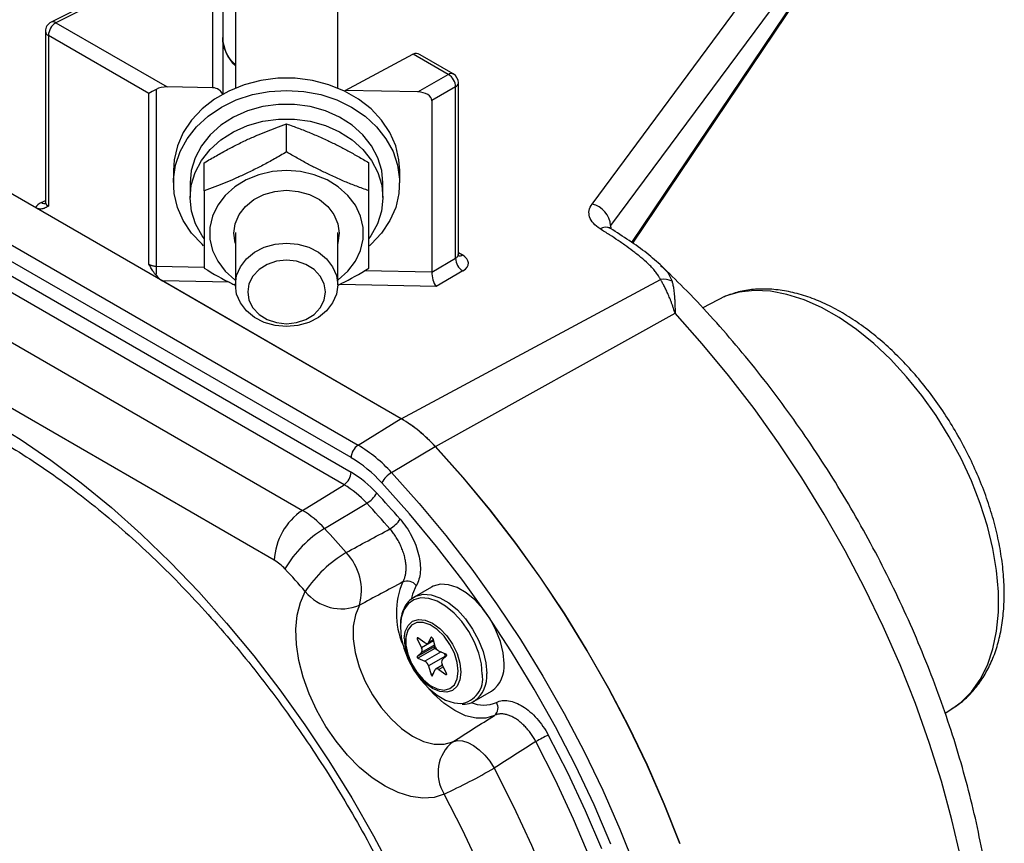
# Model space of a CAD drawing. Header units: inches. Extents: x 0.2 to 18.6, y -4.5 to 19.2.
# Tile 11 of 12: x 15.6 to 18.6, y 13.9 to 16.4. Entities that reach past the tile are written whole.
import ezdxf

# ---------------------------------------------------------------- set-up
doc = ezdxf.new("R2010")
doc.units = ezdxf.units.IN
doc.header["$MEASUREMENT"] = 0

msp = doc.modelspace()

# ---------------------------------------------------------------- linework, layer by layer
at = {"color": 7, "linetype": 'Continuous', "lineweight": 25}
for p, q in [((17.3096, 15.8673), (18.1581, 17.012)), ((18.2144, 16.9465), (17.3659, 15.8018)), ((17.4309, 15.7503), (18.2099, 16.9098)), ((16.2255, 16.8797), (16.2255, 16.2199)), ((16.5365, 16.2199), (16.5365, 16.8797)), ((17.4337, 15.7483), (18.2069, 16.8991)), ((16.0895, 16.6319), (15.6653, 16.4201)), ((16.1042, 16.6299), (15.6801, 16.4181)), ((16.1565, 16.2204), (16.1565, 16.6289)), ((16.187, 16.6029), (16.187, 16.2013)), ((15.6801, 16.4181), (16.0177, 16.2232)), ((15.648, 16.3922), (15.648, 15.87)), ((15.6572, 16.3794), (15.6572, 15.8607)), ((15.9628, 16.203), (15.6572, 16.3794)), ((16.5594, 16.2123), (16.7651, 16.3227)), ((16.8727, 16.2614), (16.7658, 16.3231)), ((16.8876, 16.2626), (16.7872, 16.3205)), ((16.7799, 16.2078), (16.8727, 16.2614)), ((16.1565, 16.2204), (16.0177, 16.2232)), ((16.8948, 16.2232), (16.8226, 16.1815)), ((16.8948, 15.7026), (16.8948, 16.2232)), ((16.9032, 15.7116), (16.9032, 16.2355)), ((14.9968, 16.2155), (16.7292, 15.2154)), ((15.9628, 15.6843), (15.9628, 16.203)), ((15.9849, 16.2158), (15.9849, 15.6785)), ((16.5594, 16.2095), (16.5594, 16.2123)), ((16.7799, 16.2078), (16.5594, 16.2123)), ((16.8226, 16.1815), (16.8226, 15.6616)), ((14.8661, 16.1348), (16.5985, 15.1347)), ((16.381, 16.0258), (16.381, 16.111)), ((16.5772, 15.0969), (14.8448, 16.097)), ((14.8448, 16.0528), (16.5772, 15.0527)), ((16.5559, 15.0148), (14.8235, 16.0149)), ((16.131, 15.908), (16.131, 15.9931)), ((16.631, 15.908), (16.631, 15.9931)), ((16.037, 15.9694), (16.037, 15.9319)), ((16.725, 15.9319), (16.725, 15.9694)), ((14.6967, 15.9367), (16.4291, 14.9366)), ((16.088, 15.9319), (16.088, 15.8868)), ((16.674, 15.8868), (16.674, 15.9319)), ((15.6359, 15.872), (15.648, 15.8781)), ((17.3659, 15.8018), (17.3662, 15.7927)), ((16.3438, 14.7853), (14.6114, 15.7854)), ((16.2255, 15.7812), (16.2255, 15.6219)), ((16.5365, 15.6219), (16.5365, 15.7812)), ((16.9032, 15.7198), (16.9154, 15.7128)), ((16.8226, 15.6609), (16.8948, 15.7026)), ((15.9849, 15.6785), (16.1306, 15.6755)), ((16.6191, 15.6657), (16.8226, 15.6616)), ((16.9169, 15.6644), (16.8354, 15.6173)), ((16.7296, 15.2152), (16.004, 15.6341)), ((16.2068, 15.63), (16.004, 15.6341)), ((16.8354, 15.6173), (16.5422, 15.6232)), ((16.7296, 15.2152), (17.5173, 15.6381)), ((17.7144, 15.5871), (17.6462, 15.5517)), ((17.7123, 15.5862), (17.7144, 15.5871)), ((17.7186, 15.589), (17.7144, 15.5871)), ((16.8334, 15.1305), (17.5617, 15.5354)), ((16.5985, 15.1347), (16.7292, 15.2154)), ((16.7004, 15.0516), (16.8329, 15.1308)), ((16.4291, 14.9366), (16.5559, 15.0148)), ((16.4966, 14.8816), (16.625, 14.9584)), ((16.8218, 14.7039), (16.769, 14.6735)), ((16.769, 14.6735), (16.7722, 14.6752)), ((16.7817, 14.5483), (16.7785, 14.5465)), ((16.7785, 14.5465), (16.7914, 14.5194)), ((16.8016, 14.5339), (16.7805, 14.5492)), ((16.8197, 14.55), (16.8127, 14.5349)), ((16.8215, 14.5511), (16.8197, 14.55)), ((16.8331, 14.5232), (16.8262, 14.5462)), ((16.8298, 14.5221), (16.7785, 14.4925)), ((16.8317, 14.517), (16.7805, 14.4874)), ((16.8279, 14.5405), (16.7914, 14.5194)), ((16.8317, 14.5279), (16.7914, 14.5046)), ((16.8104, 14.5323), (16.8274, 14.5421)), ((16.8271, 14.5432), (16.8127, 14.5349)), ((16.8326, 14.5247), (16.8298, 14.5221)), ((16.8317, 14.517), (16.8378, 14.5144)), ((16.7914, 14.5046), (16.7785, 14.4925)), ((16.7805, 14.4874), (16.8016, 14.4784)), ((16.8505, 14.5066), (16.8016, 14.4784)), ((16.864, 14.4941), (16.8127, 14.4645)), ((16.8653, 14.5002), (16.8442, 14.5093)), ((16.8544, 14.4831), (16.8673, 14.4952)), ((16.864, 14.4941), (16.8645, 14.4925)), ((16.8127, 14.4645), (16.821, 14.4371)), ((16.8551, 14.4668), (16.8354, 14.4554)), ((16.8576, 14.4615), (16.8442, 14.4537)), ((16.8673, 14.4412), (16.8544, 14.4682)), ((16.8277, 14.441), (16.821, 14.4371)), ((16.8249, 14.4348), (16.8331, 14.4528)), ((16.8442, 14.4537), (16.8653, 14.4384)), ((16.8677, 14.4398), (16.8653, 14.4384)), ((16.9515, 14.3574), (17.0043, 14.3878)), ((18.3826, 14.3207), (18.4058, 14.3355))]:
    msp.add_line(p, q, dxfattribs=at)
at = {"color": 7, "linetype": 'Continuous', "lineweight": 25, "flags": 128}
for points in [[(16.725, 15.9694), (16.7227, 16.0016), (16.7127, 16.0438), (16.6949, 16.0843), (16.6697, 16.1221), (16.6378, 16.1563), (16.5998, 16.1861), (16.5568, 16.2108), (16.5096, 16.2299), (16.4594, 16.2429), (16.4073, 16.2494), (16.3546, 16.2494), (16.3026, 16.2429), (16.2524, 16.2299), (16.2052, 16.2108), (16.1621, 16.1861), (16.1242, 16.1563), (16.0922, 16.1221), (16.0671, 16.0843), (16.0493, 16.0438), (16.0392, 16.0016), (16.037, 15.9694)], [(16.1287, 15.7408), (16.1242, 15.745), (16.0922, 15.7792), (16.0671, 15.817), (16.0493, 15.8574), (16.0392, 15.8996), (16.0372, 15.9426), (16.0433, 15.9853), (16.0572, 16.0268), (16.0788, 16.066), (16.1074, 16.1021), (16.1424, 16.1342), (16.1831, 16.1616), (16.2283, 16.1836), (16.2772, 16.1997), (16.3285, 16.2095), (16.381, 16.2127)], [(16.381, 16.2127), (16.4335, 16.2095), (16.4848, 16.1997), (16.5336, 16.1836), (16.5789, 16.1616), (16.6195, 16.1342), (16.6545, 16.1021), (16.6832, 16.066), (16.7047, 16.0268), (16.7187, 15.9853), (16.7247, 15.9426), (16.7227, 15.8996), (16.7127, 15.8574), (16.6949, 15.817), (16.6697, 15.7792), (16.6378, 15.745), (16.6333, 15.7409)], [(16.674, 15.9319), (16.6703, 15.9695), (16.6587, 16.0081), (16.6394, 16.0445), (16.613, 16.0779), (16.5803, 16.1072), (16.542, 16.1317), (16.4992, 16.1507), (16.4533, 16.1637), (16.4053, 16.1703), (16.3566, 16.1703), (16.3087, 16.1637), (16.2627, 16.1507), (16.22, 16.1317), (16.1817, 16.1072), (16.1489, 16.0779), (16.1225, 16.0445), (16.1032, 16.0081), (16.0916, 15.9695), (16.088, 15.9319)], [(16.1304, 15.7628), (16.1248, 15.7707), (16.1048, 15.8069), (16.0924, 15.8453), (16.088, 15.8849), (16.0916, 15.9245), (16.1032, 15.963), (16.1225, 15.9995), (16.1489, 16.0329), (16.1817, 16.0622), (16.22, 16.0867), (16.2627, 16.1057), (16.3087, 16.1187), (16.3566, 16.1252), (16.4053, 16.1252), (16.4533, 16.1187), (16.4992, 16.1057), (16.542, 16.0867), (16.5803, 16.0622), (16.613, 16.0329), (16.6394, 15.9995), (16.6587, 15.963), (16.6703, 15.9245), (16.674, 15.8849), (16.6695, 15.8453), (16.6571, 15.8069), (16.6371, 15.7707), (16.6311, 15.7623)], [(16.5365, 15.6361), (16.5384, 15.6375), (16.5675, 15.6636), (16.5902, 15.6935), (16.6058, 15.7264), (16.6137, 15.761), (16.6137, 15.7962), (16.6058, 15.8308), (16.5902, 15.8637), (16.5675, 15.8936), (16.5384, 15.9196), (16.504, 15.9408), (16.4654, 15.9565), (16.4239, 15.9662), (16.381, 15.9694), (16.338, 15.9662), (16.2965, 15.9565), (16.2579, 15.9408), (16.2235, 15.9196), (16.1945, 15.8936), (16.1717, 15.8637), (16.1562, 15.8308), (16.1482, 15.7962), (16.1482, 15.761), (16.1562, 15.7264), (16.1717, 15.6935), (16.1945, 15.6636), (16.2235, 15.6375), (16.2255, 15.6361)], [(16.2255, 15.7479), (16.225, 15.7495), (16.221, 15.7786), (16.225, 15.8077), (16.2368, 15.8353), (16.2559, 15.86), (16.2812, 15.8807), (16.3115, 15.8963), (16.3454, 15.906), (16.381, 15.9092), (16.4166, 15.906), (16.4504, 15.8963), (16.4807, 15.8807), (16.5061, 15.86), (16.5251, 15.8353), (16.537, 15.8077), (16.541, 15.7786), (16.537, 15.7495), (16.5365, 15.7479)], [(16.381, 15.7489), (16.4156, 15.7457), (16.4484, 15.7363), (16.4779, 15.7212), (16.5026, 15.7011), (16.5211, 15.677), (16.5326, 15.6502), (16.5365, 15.6219), (16.5326, 15.5936), (16.5211, 15.5668), (16.5026, 15.5427), (16.4779, 15.5226), (16.4484, 15.5075), (16.4156, 15.4981), (16.381, 15.4949), (16.3464, 15.4981), (16.3135, 15.5075), (16.284, 15.5226), (16.2594, 15.5427), (16.2409, 15.5668), (16.2294, 15.5936), (16.2255, 15.6219), (16.2294, 15.6502), (16.2409, 15.677), (16.2594, 15.7011), (16.284, 15.7212), (16.3135, 15.7363), (16.3464, 15.7457), (16.381, 15.7489)], [(16.381, 15.6968), (16.3504, 15.6935), (16.3219, 15.6838), (16.2975, 15.6685), (16.2787, 15.6485), (16.2669, 15.6253), (16.2629, 15.6003), (16.2669, 15.5753), (16.2787, 15.5521), (16.2975, 15.5321), (16.3219, 15.5168), (16.3504, 15.5072), (16.381, 15.5039), (16.4115, 15.5072), (16.44, 15.5168), (16.4645, 15.5321), (16.4833, 15.5521), (16.4951, 15.5753), (16.4991, 15.6003), (16.4951, 15.6253), (16.4833, 15.6485), (16.4645, 15.6685), (16.44, 15.6838), (16.4115, 15.6935), (16.381, 15.6968)], [(18.4058, 14.3355), (18.4312, 14.354), (18.4627, 14.3855), (18.4896, 14.4233), (18.5114, 14.4669), (18.528, 14.5159), (18.5392, 14.5697), (18.5448, 14.6278), (18.5448, 14.6894), (18.5392, 14.7539), (18.528, 14.8206), (18.5114, 14.8888), (18.4896, 14.9576), (18.4627, 15.0264), (18.4312, 15.0943), (18.3953, 15.1606), (18.3554, 15.2246), (18.312, 15.2856), (18.2657, 15.3428), (18.2167, 15.3957), (18.1658, 15.4436), (18.1135, 15.4861), (18.0604, 15.5226), (18.0071, 15.5528), (17.954, 15.5763), (17.902, 15.5928), (17.8514, 15.6023), (17.803, 15.6045), (17.7571, 15.5994), (17.7144, 15.5871)], [(17.7102, 15.5849), (17.7109, 15.5854), (17.7123, 15.5862)], [(18.4302, 13.8808), (18.4034, 13.9969), (18.3714, 14.1141), (18.3344, 14.2317), (18.2925, 14.3495), (18.2459, 14.467), (18.1946, 14.5837), (18.139, 14.6993), (18.0791, 14.8134), (18.0152, 14.9255), (17.9476, 15.0353), (17.8764, 15.1423), (17.802, 15.2461), (17.7245, 15.3465), (17.6444, 15.4431), (17.5617, 15.5354)], [(15.4776, 15.2098), (15.5712, 15.1527), (15.6644, 15.0893), (15.7569, 15.0201), (15.8485, 14.9452), (15.9388, 14.8648), (16.0275, 14.7793), (16.1144, 14.6889), (16.199, 14.594), (16.2812, 14.4949), (16.3605, 14.3918), (16.4369, 14.2853), (16.5099, 14.1756), (16.5793, 14.0631), (16.645, 13.9482), (16.7066, 13.8314)], [(16.8329, 15.1308), (16.9169, 15.037), (16.9985, 14.9388), (17.0773, 14.8368), (17.153, 14.7311), (17.2254, 14.6223), (17.2941, 14.5108), (17.3591, 14.3968), (17.42, 14.2808), (17.4766, 14.1633), (17.5288, 14.0445), (17.5762, 13.9251)], [(17.5765, 13.9246), (17.5291, 14.044), (17.477, 14.1628), (17.4204, 14.2803), (17.3595, 14.3963), (17.2946, 14.5103), (17.2258, 14.6219), (17.1534, 14.7307), (17.0777, 14.8363), (16.999, 14.9384), (16.9174, 15.0366), (16.8334, 15.1305)], [(16.7004, 15.0516), (16.7842, 14.958), (16.8655, 14.8601), (16.944, 14.7584), (17.0195, 14.6531), (17.0917, 14.5446), (17.1603, 14.4333), (17.2251, 14.3197), (17.2858, 14.204), (17.3422, 14.0868), (17.3942, 13.9685), (17.4416, 13.8494)], [(17.367, 13.9224), (17.3156, 14.0424), (17.2594, 14.1612), (17.1988, 14.2786), (17.134, 14.3939), (17.0651, 14.5069), (16.9925, 14.617), (16.9165, 14.7238), (16.8372, 14.827), (16.755, 14.9262), (16.6703, 15.0209)], [(16.7752, 14.7084), (16.7637, 14.6818), (16.7609, 14.6702)], [(17.0421, 14.4714), (17.0393, 14.504), (17.031, 14.5384), (17.0175, 14.5732), (16.9994, 14.6068), (16.9776, 14.6377), (16.9529, 14.6646), (16.9266, 14.6863), (16.8996, 14.7019), (16.8732, 14.7106), (16.8485, 14.7122), (16.8267, 14.7065), (16.8218, 14.7039)], [(16.8605, 14.0748), (16.8294, 14.0649), (16.7952, 14.0623), (16.7585, 14.0671), (16.7201, 14.0792), (16.6809, 14.0984), (16.6417, 14.1241), (16.6032, 14.156), (16.5664, 14.1932), (16.532, 14.2351), (16.5007, 14.2806), (16.4732, 14.329), (16.4501, 14.3791), (16.4318, 14.4299), (16.4188, 14.4802), (16.4113, 14.5291), (16.4095, 14.5756), (16.4135, 14.6185), (16.423, 14.657), (16.438, 14.6904)], [(16.976, 14.4385), (16.9733, 14.47), (16.9653, 14.5032), (16.9523, 14.5367), (16.9349, 14.5691), (16.9138, 14.5989), (16.89, 14.6249), (16.8646, 14.6458), (16.8386, 14.6608), (16.8131, 14.6693), (16.7893, 14.6708), (16.7683, 14.6653), (16.7509, 14.653), (16.7379, 14.6345), (16.7298, 14.6106), (16.7272, 14.5876)], [(16.7722, 14.6752), (16.7739, 14.676), (16.7958, 14.6817), (16.8204, 14.6802), (16.8468, 14.6714), (16.8738, 14.6558), (16.9002, 14.6341), (16.9248, 14.6072), (16.9466, 14.5763), (16.9647, 14.5427), (16.9782, 14.508), (16.9865, 14.4735), (16.9893, 14.4409)], [(16.6023, 14.6484), (16.5901, 14.6193), (16.5839, 14.5849), (16.5838, 14.5462), (16.5899, 14.5047), (16.6019, 14.4616), (16.6194, 14.4185), (16.6419, 14.3768), (16.6686, 14.338), (16.6985, 14.3033), (16.7307, 14.2739), (16.7641, 14.2509), (16.7975, 14.235), (16.8298, 14.2267), (16.8599, 14.2264), (16.8867, 14.234)], [(16.739, 14.5477), (16.7419, 14.5684), (16.7505, 14.5874), (16.7641, 14.6), (16.7819, 14.6055), (16.8026, 14.6035), (16.8248, 14.594), (16.847, 14.5778), (16.8677, 14.556), (16.8855, 14.53), (16.8991, 14.5016), (16.9077, 14.4727), (16.9106, 14.4454)], [(16.7272, 14.5876), (16.7271, 14.5822), (16.7298, 14.5508), (16.7379, 14.5176), (16.7509, 14.484), (16.7683, 14.4516), (16.7893, 14.4218), (16.8131, 14.3959), (16.8386, 14.3749), (16.8646, 14.3599), (16.89, 14.3515), (16.9108, 14.3498)], [(16.9027, 14.4478), (16.8997, 14.4743), (16.8911, 14.5024), (16.8774, 14.5297), (16.8596, 14.5544), (16.8391, 14.5747), (16.8175, 14.5889), (16.7962, 14.5961), (16.7769, 14.5957), (16.761, 14.5877), (16.7497, 14.5728), (16.7439, 14.552), (16.7439, 14.5269), (16.7497, 14.4994), (16.761, 14.4714), (16.7769, 14.4451), (16.7962, 14.4225), (16.8175, 14.4051), (16.8391, 14.3943), (16.8596, 14.3909), (16.8774, 14.3951), (16.8911, 14.4066), (16.8997, 14.4246), (16.9027, 14.4478)], [(16.7805, 14.5492), (16.7799, 14.5496), (16.7793, 14.5497), (16.7788, 14.5496), (16.7784, 14.5492), (16.7781, 14.5487), (16.7781, 14.548), (16.7782, 14.5473), (16.7785, 14.5465)], [(16.8262, 14.5462), (16.8256, 14.5476), (16.8249, 14.5488), (16.8239, 14.5499), (16.8229, 14.5506), (16.8219, 14.5511), (16.821, 14.5511), (16.8202, 14.5507), (16.8197, 14.55)], [(16.8127, 14.5349), (16.8119, 14.5336), (16.8109, 14.5326), (16.8097, 14.5319), (16.8082, 14.5316), (16.8067, 14.5317), (16.805, 14.5321), (16.8033, 14.5328), (16.8016, 14.5339)], [(16.8298, 14.5221), (16.8295, 14.5216), (16.8294, 14.521), (16.8294, 14.5202), (16.8296, 14.5194), (16.83, 14.5187), (16.8305, 14.518), (16.8311, 14.5174), (16.8317, 14.517)], [(16.7785, 14.4925), (16.7782, 14.492), (16.7781, 14.4914), (16.7781, 14.4907), (16.7784, 14.4899), (16.7788, 14.4891), (16.7793, 14.4884), (16.7799, 14.4878), (16.7805, 14.4874)], [(16.8673, 14.4952), (16.8676, 14.4957), (16.8677, 14.4963), (16.8677, 14.497), (16.8675, 14.4978), (16.8671, 14.4986), (16.8666, 14.4993), (16.866, 14.4999), (16.8653, 14.5002)], [(16.9106, 14.4454), (16.9077, 14.4214), (16.8991, 14.4025), (16.8855, 14.3898), (16.8677, 14.3843), (16.847, 14.3864), (16.8248, 14.3958), (16.8026, 14.412), (16.7819, 14.4339), (16.7641, 14.4599), (16.7632, 14.4616)], [(16.8331, 14.4528), (16.8339, 14.4541), (16.8349, 14.4551), (16.8362, 14.4557), (16.8376, 14.456), (16.8391, 14.456), (16.8408, 14.4556), (16.8425, 14.4548), (16.8442, 14.4537)], [(16.821, 14.4371), (16.8213, 14.4363), (16.8217, 14.4355), (16.8223, 14.4349), (16.8229, 14.4344), (16.8235, 14.4342), (16.8241, 14.4342), (16.8245, 14.4344), (16.8249, 14.4348)], [(16.8653, 14.4384), (16.866, 14.4381), (16.8666, 14.438), (16.8671, 14.4381), (16.8675, 14.4384), (16.8677, 14.439), (16.8677, 14.4396), (16.8676, 14.4404), (16.8673, 14.4412)], [(17.0127, 14.3137), (16.9864, 14.3055), (16.9569, 14.3053), (16.9251, 14.313), (16.8922, 14.3283), (16.8592, 14.3508), (16.8274, 14.3797), (16.8095, 14.3994)], [(17.1765, 14.254), (17.2348, 14.1403), (17.2886, 14.0252), (17.338, 13.9091)], [(16.8867, 14.234), (16.9002, 14.2374), (16.9156, 14.2366), (16.9322, 14.2314), (16.9495, 14.2222), (16.9668, 14.2092), (16.9833, 14.1931), (16.9986, 14.1743), (17.0119, 14.1536)], [(17.1389, 11.9754), (17.1987, 12.0233), (17.2538, 12.0781), (17.304, 12.1395), (17.3491, 12.2074), (17.3891, 12.2814), (17.4236, 12.3613), (17.4526, 12.4466), (17.4759, 12.5372), (17.4935, 12.6326), (17.5052, 12.7324), (17.5111, 12.8362), (17.5111, 12.9437), (17.5052, 13.0543), (17.4934, 13.1677), (17.4758, 13.2833), (17.4525, 13.4008), (17.4235, 13.5197), (17.389, 13.6394), (17.349, 13.7595), (17.3038, 13.8795), (17.2536, 13.9989), (17.1985, 14.1173), (17.1387, 14.2342)], [(17.0119, 14.1536), (17.071, 14.0375), (17.1255, 13.9199), (17.1751, 13.8014), (17.2198, 13.6822), (17.2593, 13.563), (17.2934, 13.4442), (17.3221, 13.3263), (17.3451, 13.2097), (17.3625, 13.095), (17.3741, 12.9824), (17.38, 12.8727), (17.38, 12.766), (17.3742, 12.6629), (17.3625, 12.5638), (17.3452, 12.4691), (17.3221, 12.3791), (17.2935, 12.2943), (17.2594, 12.2149), (17.2199, 12.1412), (17.1753, 12.0737), (17.1256, 12.0124), (17.0712, 11.9577), (17.0121, 11.9098)], [(16.8607, 11.9664), (16.9162, 12.0114), (16.9674, 12.0628), (17.014, 12.1204), (17.056, 12.1839), (17.0931, 12.2531), (17.1251, 12.3277), (17.152, 12.4074), (17.1737, 12.492), (17.19, 12.581), (17.2009, 12.6741), (17.2064, 12.7709), (17.2064, 12.8711), (17.2009, 12.9743), (17.19, 13.08), (17.1736, 13.1879), (17.152, 13.2974), (17.125, 13.4082), (17.0929, 13.5199), (17.0559, 13.6319), (17.0139, 13.7438), (16.9672, 13.8553), (16.916, 13.9657), (16.8605, 14.0748)]]:
    msp.add_lwpolyline(points, dxfattribs=at)
at = {"color": 7, "linetype": 'Continuous', "lineweight": 25}
for centre, radius, start, end in [((15.6793, 16.3922), 0.0313, 116.5359, 180), ((15.7049, 16.3773), 0.0478, 121.3447, 177.5004), ((15.6709, 16.4061), 0.0152, 52.8409, 111.6102), ((15.6636, 16.3937), 0.0157, 185.5724, 245.7478), ((16.3084, 16.3756), 0.1214, 181.0491, 226.9388), ((16.8812, 16.2487), 0.0152, 65.0348, 123.5707), ((16.8495, 16.2225), 0.0454, 0.8722, 59.1278), ((16.872, 16.2355), 0.0312, 0, 60.0027), ((16.888, 16.2368), 0.0152, 296.4212, 354.9637), ((15.645, 15.8841), 0.0151, 232.8368, 291.6586), ((17.2938, 15.7968), 0.0723, 4.0064, 77.4108), ((17.3506, 15.7655), 0.0315, 62.1467, 122.1753), ((16.9067, 15.7264), 0.0162, 255.9978, 302.6034), ((16.9402, 15.7033), 0.0454, 180.8722, 239.1278), ((17.9682, 15.6203), 1.9842, 178.3213, 179.1133), ((17.5263, 15.5781), 0.0607, 64.2618, 98.4897), ((17.7411, 15.5307), 0.0625, 111.1146, 117.4786), ((16.4971, 14.825), 0.4542, 42.325, 59.2606), ((16.4974, 14.8247), 0.4543, 42.3112, 59.2595), ((16.6254, 15.0946), 0.0483, 123.85, 177.3048), ((16.3704, 14.7511), 0.4463, 42.325, 59.2606), ((16.3687, 14.7462), 0.4079, 42.325, 59.2606), ((16.529, 15.0549), 0.0483, 303.85, 357.3048), ((16.4026, 14.7592), 0.3415, 42.325, 59.2606), ((16.7443, 14.9785), 0.0853, 120.9845, 150.1479), ((16.4009, 14.7543), 0.3031, 42.325, 59.2606), ((16.5811, 15.0316), 0.0853, 300.9845, 330.1479), ((14.2923, 12.7927), 3.226, 41.0172, 42.9095), ((16.5367, 14.7763), 0.1931, 123.85, 177.3048), ((16.2781, 14.6826), 0.2955, 42.325, 59.2606), ((14.2972, 12.7945), 3.1782, 41.0172, 42.9095), ((16.6454, 14.9642), 0.0975, 300.7582, 326.1646), ((16.6723, 14.589), 0.3413, 120.9845, 150.1479), ((14.1784, 12.7266), 3.1651, 41.1336, 42.9102), ((16.2712, 14.6632), 0.1421, 42.325, 59.2606), ((16.76, 14.4765), 0.3866, 120.7711, 146.4136), ((16.4429, 14.6937), 0.1657, 344.1214, 43.9255), ((14.198, 12.7339), 2.9741, 41.1336, 42.9102), ((16.9533, 14.6244), 0.2386, 156.5887, 203.4558), ((16.7476, 14.6867), 0.0351, 38.1912, 112.2723), ((16.5483, 14.7795), 0.1418, 218.9469, 292.3722), ((16.905, 14.5477), 0.1659, 179.9994, 211.2861), ((16.7802, 14.512), 0.0135, 326.6166, 33.3834), ((16.8547, 14.5291), 0.0224, 195.4233, 242.1659), ((16.8398, 14.4867), 0.0253, 16.9847, 39.6412), ((16.7912, 14.4586), 0.0224, 15.4233, 62.1659), ((16.8657, 14.4757), 0.0135, 146.6166, 213.3834), ((16.9518, 14.4619), 0.0908, 305.3259, 5.9863), ((16.9008, 14.4255), 0.0764, 277.5754, 9.8217), ((16.8989, 14.4315), 0.0909, 305.5384, 5.967), ((16.9798, 14.4438), 0.0985, 247.2086, 293.3968), ((16.9941, 14.337), 0.0298, 308.6003, 33.4019), ((17.4055, 13.7705), 0.5349, 115.3428, 119.9137), ((16.9618, 14.1399), 0.1204, 128.5933, 212.7017), ((16.0029, 15.9076), 2.0235, 295.0751, 299.9087)]:
    msp.add_arc(centre, radius, start, end, dxfattribs=at)
for centre, major_axis, ratio, start_param, end_param in [((16.7872, 16.31), (0.0312, -0.0009), 0.556797, 2.337562, 2.372468), ((16.7872, 16.2844), (-0.0221, 0.0383), 0.577335, 5.497828, 6.248238), ((16.0161, 16.1977), (0.0442, 0), 0.577382, 1.53589, 2.356194), ((16.1557, 16.1949), (0.0313, 0), 0.81679, 0.235162, 1.546116), ((15.9849, 16.2158), (0.0312, 0.018), 0.00007, 1.570756, 2.356154), ((16.7799, 16.1823), (0.0427, -0.0013), 0.597193, 0.018044, 1.587622), ((15.6785, 15.8457), (0.0625, -0.0018), 0.556797, 2.337562, 2.876032), ((16.8712, 15.689), (0.0625, -0.0018), 0.556797, 5.548967, 7.084857), ((16.0032, 15.6601), (-0.0278, 0.0283), 0.507443, 1.398255, 2.073245), ((16.8362, 15.6433), (-0.008, 0.0313), 0.351505, 0.883763, 2.453342), ((16.7935, 15.6441), (0.0252, 0.0279), 0.526021, 5.728566, 5.754464)]:
    msp.add_ellipse(centre, major_axis=major_axis, ratio=ratio, start_param=start_param, end_param=end_param, dxfattribs=at)
for points, knots in [([(16.2255, 16.2917), (16.2233, 16.2934), (16.2136, 16.3015), (16.2016, 16.319), (16.1906, 16.3427), (16.1872, 16.3613), (16.187, 16.3715), (16.187, 16.3734)], [0, 0, 0, 0, 0.080199, 0.363052, 0.649438, 0.933317, 1, 1, 1, 1]), ([(16.131, 15.9931), (16.1372, 15.9968), (16.1494, 16.004), (16.1677, 16.0143), (16.1855, 16.0242), (16.203, 16.0337), (16.2204, 16.0429), (16.238, 16.0518), (16.2602, 16.0626), (16.2869, 16.0745), (16.3179, 16.0874), (16.3492, 16.0996), (16.3702, 16.1071), (16.381, 16.111)], [0, 0, 0, 0, 0.0753417, 0.1482541, 0.2193276, 0.2892437, 0.3587672, 0.4287309, 0.5000143, 0.6238192, 0.7456018, 0.8697613, 1, 1, 1, 1]), ([(16.381, 16.111), (16.3872, 16.1088), (16.3994, 16.1044), (16.4176, 16.0976), (16.4354, 16.0907), (16.453, 16.0837), (16.4705, 16.0763), (16.4883, 16.0686), (16.5105, 16.0584), (16.537, 16.0453), (16.5678, 16.029), (16.5992, 16.0117), (16.6202, 15.9994), (16.631, 15.9931)], [0, 0, 0, 0, 0.075342, 0.148254, 0.219328, 0.289244, 0.358767, 0.428731, 0.500014, 0.623819, 0.745602, 0.869761, 1, 1, 1, 1]), ([(16.381, 16.0258), (16.3748, 16.0222), (16.3625, 16.015), (16.3444, 16.0045), (16.3266, 15.9946), (16.309, 15.9852), (16.2914, 15.9762), (16.2737, 15.9675), (16.2514, 15.9569), (16.2249, 15.9447), (16.1941, 15.9315), (16.1628, 15.9193), (16.1417, 15.9118), (16.131, 15.908)], [0, 0, 0, 0, 0.075342, 0.148254, 0.219328, 0.289244, 0.358767, 0.428731, 0.500014, 0.623819, 0.745602, 0.869761, 1, 1, 1, 1]), ([(16.631, 15.908), (16.6247, 15.9102), (16.6125, 15.9145), (16.5943, 15.9212), (16.5765, 15.9281), (16.5589, 15.9353), (16.5415, 15.9428), (16.5239, 15.9507), (16.5017, 15.9611), (16.4751, 15.9739), (16.444, 15.9898), (16.4127, 16.0072), (16.3917, 16.0195), (16.381, 16.0258)], [0, 0, 0, 0, 0.075342, 0.148254, 0.219328, 0.289244, 0.358767, 0.428731, 0.500014, 0.623819, 0.745602, 0.869761, 1, 1, 1, 1]), ([(16.131, 15.908), (16.131, 15.9014), (16.131, 15.8884), (16.131, 15.8695), (16.1311, 15.8512), (16.131, 15.8335), (16.1309, 15.8161), (16.1307, 15.799), (16.1306, 15.7778), (16.1308, 15.7532), (16.1311, 15.7256), (16.131, 15.6986), (16.131, 15.6812), (16.131, 15.6723)], [0, 0, 0, 0, 0.075342, 0.148254, 0.219328, 0.289244, 0.358767, 0.428731, 0.500014, 0.623819, 0.745602, 0.869761, 1, 1, 1, 1]), ([(16.631, 15.6723), (16.631, 15.6774), (16.6309, 15.6875), (16.6309, 15.7028), (16.6309, 15.7181), (16.6309, 15.7335), (16.6311, 15.7492), (16.6312, 15.7654), (16.6313, 15.7861), (16.6311, 15.8116), (16.6309, 15.8423), (16.6309, 15.8744), (16.6309, 15.8966), (16.631, 15.908)], [0, 0, 0, 0, 0.075342, 0.148254, 0.219328, 0.289244, 0.358767, 0.428731, 0.500014, 0.623819, 0.745602, 0.869761, 1, 1, 1, 1]), ([(15.6572, 15.8607), (15.6549, 15.8594), (15.6508, 15.8571), (15.6451, 15.8544), (15.6399, 15.8527), (15.6347, 15.8521), (15.6293, 15.8524), (15.6239, 15.8538), (15.6203, 15.8557), (15.6185, 15.8566)], [0, 0, 0, 0, 0.209491, 0.376049, 0.50016, 0.637443, 0.764686, 0.884499, 1, 1, 1, 1]), ([(15.6482, 15.8729), (15.6479, 15.8715), (15.6476, 15.8697), (15.6487, 15.8699), (15.649, 15.87)], [0, 0, 0, 0, 0.746317, 1, 1, 1, 1]), ([(15.6482, 15.8729), (15.6482, 15.8723), (15.648, 15.8697), (15.6506, 15.8652), (15.6551, 15.8621), (15.6572, 15.8607)], [0, 0, 0, 0, 0.126322, 0.599932, 1, 1, 1, 1]), ([(17.3338, 15.7921), (17.3257, 15.7971), (17.3188, 15.8029), (17.3081, 15.815), (17.3044, 15.8215), (17.2979, 15.8414), (17.3005, 15.8551), (17.3096, 15.8673)], [0, 0, 0, 0, 0.25, 0.25, 0.5, 0.5, 1, 1, 1, 1]), ([(17.5173, 15.6381), (17.5167, 15.6393), (17.5155, 15.6418), (17.5134, 15.6455), (17.5108, 15.6499), (17.5076, 15.6547), (17.5024, 15.6619), (17.495, 15.6707), (17.4821, 15.6844), (17.4677, 15.6974), (17.452, 15.7103), (17.4362, 15.7228), (17.4151, 15.7386), (17.3895, 15.7564), (17.3621, 15.7744), (17.3436, 15.786), (17.3338, 15.7921)], [0, 0, 0, 0, 0.02022, 0.041268, 0.063157, 0.09475, 0.125533, 0.18831, 0.250431, 0.375572, 0.434076, 0.500699, 0.621411, 0.750167, 0.868522, 1, 1, 1, 1]), ([(17.3653, 15.7933), (17.3634, 15.7946), (17.3605, 15.7967), (17.3603, 15.7966), (17.3603, 15.7965)], [0, 0, 0, 0, 0.615547, 1, 1, 1, 1]), ([(17.522, 15.6784), (17.5071, 15.6916), (17.4775, 15.718), (17.4232, 15.7566), (17.3846, 15.781), (17.3653, 15.7933)], [0, 0, 0, 0, 0.334655, 0.666216, 1, 1, 1, 1]), ([(16.8948, 15.7026), (16.8973, 15.7043), (16.9021, 15.7077), (16.9028, 15.712), (16.9031, 15.7141)], [0, 0, 0, 0, 0.511501, 1, 1, 1, 1]), ([(16.9024, 15.7112), (16.9026, 15.7112), (16.9036, 15.7108), (16.9033, 15.7124), (16.9031, 15.7137)], [0, 0, 0, 0, 0.207423, 1, 1, 1, 1]), ([(15.9843, 15.651), (15.9834, 15.6522), (15.9815, 15.6546), (15.9787, 15.6584), (15.9758, 15.6626), (15.9725, 15.6678), (15.9682, 15.675), (15.9648, 15.6808), (15.9628, 15.6843)], [0, 0, 0, 0, 0.113282, 0.233913, 0.362264, 0.498645, 0.695602, 1, 1, 1, 1]), ([(15.9628, 15.6843), (15.9636, 15.6838), (15.9652, 15.6829), (15.968, 15.6818), (15.971, 15.6807), (15.9743, 15.6799), (15.9777, 15.6792), (15.9812, 15.6787), (15.9837, 15.6785), (15.9849, 15.6785)], [0, 0, 0, 0, 0.136086, 0.274417, 0.415001, 0.557844, 0.702954, 0.850337, 1, 1, 1, 1]), ([(18.0604, 12.4052), (18.0671, 12.4092), (18.0958, 12.4262), (18.143, 12.4624), (18.2014, 12.5135), (18.2554, 12.5705), (18.3052, 12.6328), (18.3507, 12.7003), (18.3916, 12.7729), (18.4278, 12.8505), (18.4592, 12.9328), (18.4855, 13.0197), (18.5068, 13.1107), (18.5228, 13.2055), (18.5335, 13.3039), (18.5389, 13.4053), (18.539, 13.5094), (18.5338, 13.6158), (18.5234, 13.7242), (18.5079, 13.8341), (18.4874, 13.9452), (18.462, 14.0571), (18.4317, 14.1697), (18.3968, 14.2823), (18.3573, 14.3949), (18.3134, 14.5069), (18.2653, 14.6182), (18.213, 14.7283), (18.1568, 14.8369), (18.0969, 14.9437), (18.0334, 15.0483), (17.9664, 15.1505), (17.8963, 15.25), (17.8233, 15.3463), (17.7474, 15.4394), (17.669, 15.5286), (17.5927, 15.6097), (17.5418, 15.6589), (17.5185, 15.6813)], [0, 0, 0, 0, 0.00805, 0.03472, 0.061422, 0.088238, 0.115243, 0.142494, 0.170029, 0.197862, 0.225985, 0.254371, 0.282979, 0.31176, 0.340664, 0.369648, 0.398674, 0.427711, 0.456735, 0.485735, 0.514703, 0.543637, 0.572538, 0.601406, 0.630245, 0.659059, 0.687853, 0.716631, 0.745398, 0.77416, 0.802923, 0.83169, 0.860466, 0.889257, 0.918068, 0.946904, 0.975772, 1, 1, 1, 1]), ([(16.131, 15.6723), (16.1587, 15.6557), (16.191, 15.6366), (16.2236, 15.6214), (16.2281, 15.6193)], [0, 0, 0, 0, 0.862473, 1, 1, 1, 1]), ([(16.5373, 15.6209), (16.5406, 15.6225), (16.5721, 15.6372), (16.6032, 15.6557), (16.631, 15.6723)], [0, 0, 0, 0, 0.106208, 1, 1, 1, 1]), ([(17.5178, 15.6806), (17.5238, 15.6754), (17.5411, 15.6606), (17.5481, 15.6437), (17.5527, 15.6328)], [0, 0, 0, 0, 0.348849, 1, 1, 1, 1]), ([(17.5617, 15.5354), (17.5607, 15.5388), (17.5586, 15.5455), (17.5554, 15.5552), (17.5523, 15.5643), (17.5491, 15.5729), (17.5459, 15.581), (17.5428, 15.5886), (17.5397, 15.5957), (17.5367, 15.6024), (17.5337, 15.6087), (17.5308, 15.6145), (17.528, 15.62), (17.5252, 15.625), (17.5225, 15.6297), (17.5199, 15.6341), (17.5182, 15.6368), (17.5173, 15.6381)], [0, 0, 0, 0, 0.084618, 0.166654, 0.246113, 0.322998, 0.397313, 0.469062, 0.53825, 0.604879, 0.668955, 0.730481, 0.789461, 0.845899, 0.899798, 0.951164, 1, 1, 1, 1]), ([(17.5527, 15.6328), (17.5531, 15.631), (17.5541, 15.6274), (17.5554, 15.6213), (17.5567, 15.6143), (17.558, 15.6064), (17.5591, 15.5975), (17.56, 15.5875), (17.5608, 15.5763), (17.5614, 15.5639), (17.5617, 15.5503), (17.5617, 15.5405), (17.5617, 15.5354)], [0, 0, 0, 0, 0.071451, 0.149217, 0.233314, 0.323757, 0.420556, 0.52372, 0.633252, 0.74915, 0.871404, 1, 1, 1, 1]), ([(18.4019, 14.3341), (18.4087, 14.3381), (18.4281, 14.3495), (18.4561, 14.3749), (18.4856, 14.4091), (18.5106, 14.4486), (18.531, 14.4929), (18.5465, 14.5417), (18.5571, 14.5947), (18.5624, 14.6514), (18.5625, 14.711), (18.5575, 14.7728), (18.5473, 14.8363), (18.5322, 14.9008), (18.5123, 14.9657), (18.4879, 15.0304), (18.4593, 15.0942), (18.4267, 15.1567), (18.3904, 15.2172), (18.3508, 15.2752), (18.3082, 15.3301), (18.263, 15.3815), (18.2155, 15.4287), (18.1663, 15.4715), (18.1155, 15.5092), (18.0638, 15.5416), (18.0114, 15.5682), (17.9589, 15.5886), (17.9068, 15.6024), (17.8558, 15.6095), (17.8065, 15.6094), (17.7604, 15.6031), (17.7322, 15.5936), (17.7186, 15.589)], [0, 0, 0, 0, 0.016469, 0.047248, 0.07813, 0.109377, 0.141147, 0.173474, 0.206273, 0.239399, 0.272699, 0.306053, 0.33938, 0.372655, 0.405872, 0.439039, 0.472167, 0.505274, 0.538374, 0.571485, 0.604619, 0.637795, 0.671031, 0.704343, 0.737744, 0.771237, 0.804811, 0.838415, 0.871932, 0.905205, 0.938045, 0.970297, 1, 1, 1, 1]), ([(14.5222, 15.2744), (14.5295, 15.2785), (14.5559, 15.2933), (14.605, 15.3127), (14.6692, 15.3324), (14.7366, 15.3456), (14.8065, 15.3527), (14.8787, 15.3536), (14.9531, 15.3484), (15.0293, 15.3372), (15.1074, 15.32), (15.187, 15.2969), (15.2679, 15.2679), (15.35, 15.233), (15.433, 15.1923), (15.5165, 15.1459), (15.6004, 15.094), (15.6843, 15.0366), (15.7679, 14.9739), (15.851, 14.9061), (15.9332, 14.8335), (16.0143, 14.7562), (16.0939, 14.6744), (16.1719, 14.5885), (16.2478, 14.4987), (16.3216, 14.4053), (16.3928, 14.3086), (16.4613, 14.2089), (16.5268, 14.1067), (16.5892, 14.0021), (16.6481, 13.8956), (16.7034, 13.7875), (16.7549, 13.6781), (16.8025, 13.568), (16.8459, 13.4573), (16.8851, 13.3466), (16.92, 13.2361), (16.9503, 13.1263), (16.9757, 13.0195), (16.9904, 12.9454), (16.997, 12.9076), (16.9978, 12.9034)], [0, 0, 0, 0, 0.0107285, 0.0390499, 0.0672311, 0.0951476, 0.1227431, 0.1500215, 0.1770238, 0.2038054, 0.2304224, 0.2569239, 0.2833502, 0.3097323, 0.3360937, 0.36245, 0.3888101, 0.4151828, 0.4415733, 0.4679846, 0.4944177, 0.5208725, 0.547348, 0.5738425, 0.6003538, 0.6268798, 0.6534178, 0.6799653, 0.7065195, 0.7330777, 0.7596372, 0.7861947, 0.8127469, 0.8392913, 0.8658248, 0.8923449, 0.9188489, 0.9453341, 0.9717982, 0.9968426, 1, 1, 1, 1]), ([(16.7264, 14.9099), (16.7329, 14.9024), (16.7391, 14.8942), (16.7507, 14.8772), (16.7561, 14.8683), (16.7656, 14.85), (16.7699, 14.8406), (16.7771, 14.8217), (16.78, 14.8123), (16.7868, 14.7842), (16.7886, 14.7661), (16.7868, 14.7418), (16.7855, 14.7343), (16.7814, 14.7203), (16.7786, 14.714), (16.7752, 14.7084)], [0, 0, 0, 0, 0.125, 0.125, 0.25, 0.25, 0.375, 0.375, 0.5, 0.5, 0.75, 0.75, 0.875, 0.875, 1, 1, 1, 1]), ([(16.7343, 14.7192), (16.7351, 14.7205), (16.7366, 14.7231), (16.7385, 14.7273), (16.7403, 14.7319), (16.7417, 14.7369), (16.7429, 14.7422), (16.7438, 14.7479), (16.7443, 14.7538), (16.7445, 14.7601), (16.7444, 14.7666), (16.7439, 14.7734), (16.743, 14.7804), (16.7417, 14.7875), (16.7402, 14.7947), (16.7382, 14.8021), (16.7359, 14.8094), (16.7333, 14.8167), (16.7304, 14.824), (16.7273, 14.8311), (16.7239, 14.8382), (16.7202, 14.845), (16.7164, 14.8516), (16.7124, 14.8579), (16.7082, 14.864), (16.704, 14.8698), (16.6997, 14.8752), (16.6967, 14.8787), (16.6952, 14.8804)], [0, 0, 0, 0, 0.0349346, 0.0706339, 0.1070648, 0.1441879, 0.1819572, 0.2203205, 0.2592193, 0.2985893, 0.3383612, 0.3784606, 0.4188096, 0.4593269, 0.4999293, 0.5405326, 0.5810524, 0.6214056, 0.6615109, 0.7012903, 0.7406695, 0.7795792, 0.817955, 0.8557385, 0.8928775, 0.929326, 0.9650445, 1, 1, 1, 1]), ([(16.7727, 14.6754), (16.7664, 14.6715), (16.7539, 14.6638), (16.7402, 14.6451), (16.7309, 14.6224), (16.7272, 14.6012), (16.7269, 14.5877), (16.7268, 14.5838)], [0, 0, 0, 0, 0.221665, 0.44484, 0.671666, 0.905811, 1, 1, 1, 1]), ([(16.9145, 14.3484), (16.9178, 14.3482), (16.9293, 14.3477), (16.9421, 14.3513), (16.9499, 14.357), (16.9514, 14.3581)], [0, 0, 0, 0, 0.245604, 0.853551, 1, 1, 1, 1]), ([(17.019, 14.3534), (17.0243, 14.356), (17.0302, 14.3578), (17.0427, 14.3594), (17.0492, 14.3593), (17.063, 14.3572), (17.0701, 14.3552), (17.0846, 14.3494), (17.0919, 14.3457), (17.1139, 14.3318), (17.1283, 14.3193), (17.1482, 14.297), (17.1545, 14.289), (17.1662, 14.272), (17.1717, 14.2631), (17.1765, 14.254)], [0, 0, 0, 0, 0.125, 0.125, 0.25, 0.25, 0.375, 0.375, 0.5, 0.5, 0.75, 0.75, 0.875, 0.875, 1, 1, 1, 1]), ([(17.1387, 14.2342), (17.1377, 14.2362), (17.1354, 14.2403), (17.1318, 14.2464), (17.1279, 14.2525), (17.1237, 14.2586), (17.1193, 14.2645), (17.1146, 14.2703), (17.1097, 14.2759), (17.1046, 14.2814), (17.0993, 14.2865), (17.0939, 14.2914), (17.0883, 14.296), (17.0827, 14.3002), (17.077, 14.304), (17.0713, 14.3073), (17.0656, 14.3103), (17.06, 14.3128), (17.0545, 14.3148), (17.049, 14.3164), (17.0438, 14.3175), (17.0387, 14.3182), (17.0337, 14.3185), (17.0291, 14.3183), (17.0246, 14.3177), (17.0204, 14.3167), (17.0164, 14.3154), (17.0139, 14.3143), (17.0127, 14.3137)], [0, 0, 0, 0, 0.034955, 0.070674, 0.107122, 0.144261, 0.182045, 0.220421, 0.25933, 0.298709, 0.338489, 0.378594, 0.418947, 0.459467, 0.50007, 0.540673, 0.58119, 0.621539, 0.661638, 0.70141, 0.74078, 0.779679, 0.818043, 0.855812, 0.892935, 0.929366, 0.965065, 1, 1, 1, 1])]:
    msp.add_open_spline(points, degree=3, knots=knots, dxfattribs=at)
for points in [[(16.5623, 14.8087), (16.6066, 14.8326), (16.6509, 14.8565), (16.6952, 14.8804)], [(16.7343, 14.7192), (16.6903, 14.6956), (16.6463, 14.672), (16.6023, 14.6484)], [(16.8867, 14.234), (16.9287, 14.2605), (16.9707, 14.2871), (17.0127, 14.3137)], [(17.1387, 14.2342), (17.0965, 14.2073), (17.0542, 14.1804), (17.0119, 14.1536)]]:
    msp.add_open_spline(points, degree=3, dxfattribs=at)

doc.saveas('drawing.dxf')
